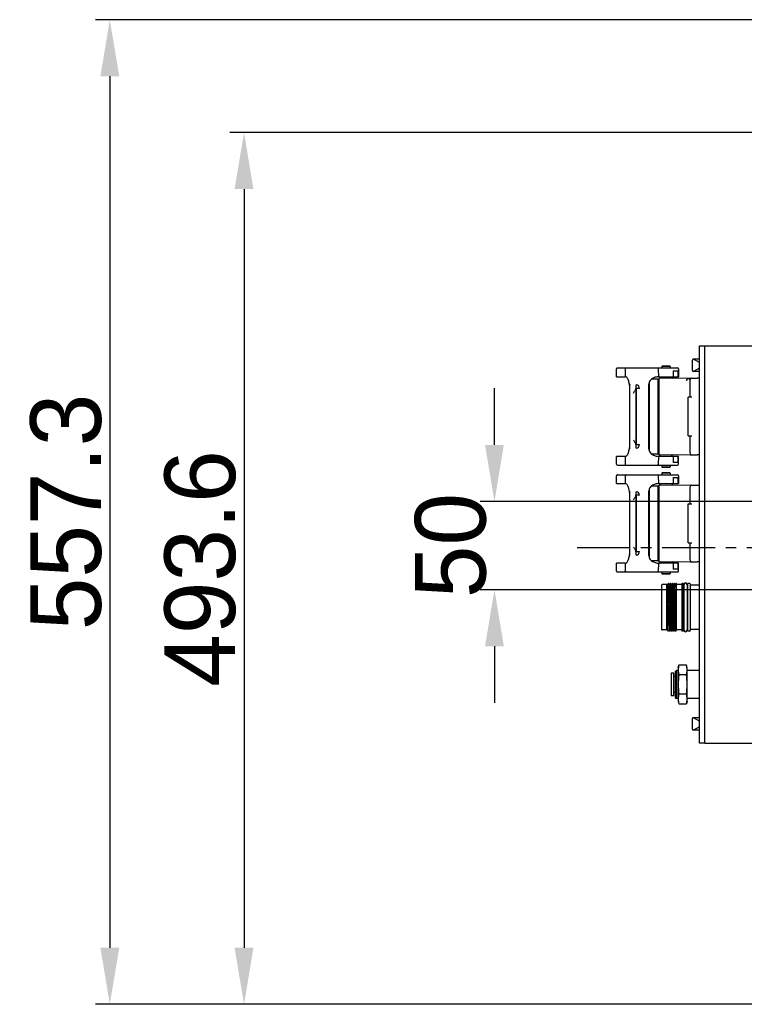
# Model space of a CAD drawing. Header units: millimetres. Extents: x 4086 to 10416, y 123 to 1549.
# Tile 50 of 256: x 6837 to 6940, y 363 to 503. Entities that reach past the tile are written whole.
import ezdxf

# ---------------------------------------------------------------- set-up
doc = ezdxf.new("R2010")
doc.units = ezdxf.units.MM
doc.linetypes.add('CENTER', pattern=[0.6, 0.375, -0.075, 0.075, -0.075])
for name, color, linetype in [('中心线', 7, 'Continuous'), ('外形图', 7, 'Continuous'), ('尺寸标注', 7, 'Continuous')]:
    doc.layers.add(name, color=color, linetype=linetype)
doc.styles.add('思源黑', font='SourceHanSansCN-Normal.ttf')
doc.dimstyles.new('尺寸标注_1_4比例中六', dxfattribs={"dimtxt": 10, "dimasz": 8, "dimexe": 2, "dimexo": 1.5, "dimgap": 1, "dimtad": 1, "dimdec": 1, "dimlfac": 4, "dimdsep": 46, "dimtxsty": '思源黑', "dimcen": 0.09, "dimadec": 0, "dimazin": 0, "dimtp": 0.01, "dimtm": 0.01, "dimtfac": 1, "dimtdec": 1, "dimtofl": 0, "dimtmove": 0, "dimatfit": 3, "dimfxl": 1, "dimtolj": 1, "dimarcsym": 0})

# ---------------------------------------------------------------- blocks, each defined once
blk = doc.blocks.new('*D649')
at = {"layer": 'Defpoints', "color": 0}
for p in [(7069.11, 434.35), (6904.54, 421.85), (7069.08, 421.85)]:
    blk.add_point(p, dxfattribs=at)
at = {"layer": '外形图', "color": 0, "lineweight": -2}
for p, q in [((6904.54, 442.35), (6904.54, 450.35)), ((7067.61, 434.35), (6902.54, 434.35)), ((7067.58, 421.85), (6902.54, 421.85)), ((6904.54, 413.85), (6904.54, 405.85))]:
    blk.add_line(p, q, dxfattribs=at)
at = {"layer": '外形图', "color": 0}
for points in [[(6903.2, 442.35), (6905.87, 442.35), (6904.54, 434.35)], [(6905.87, 413.85), (6903.2, 413.85), (6904.54, 421.85)]]:
    blk.add_solid(points, dxfattribs=at)
at = {"layer": '外形图', "color": 0, "insert": (6898.36, 428.1), "char_height": 10, "attachment_point": 5, "rotation": 90, "style": '思源黑'}
blk.add_mtext('\\A1;50', dxfattribs=at)
blk = doc.blocks.new('*D657')
at = {"layer": 'Defpoints', "color": 0}
for p in [(6975.28, 502.52), (6850.13, 363.17), (7026.67, 363.17)]:
    blk.add_point(p, dxfattribs=at)
at = {"layer": '尺寸标注', "color": 0, "lineweight": -2}
for p, q in [((6973.78, 502.52), (6848.13, 502.52)), ((6850.13, 494.52), (6850.13, 371.17)), ((7025.17, 363.17), (6848.13, 363.17))]:
    blk.add_line(p, q, dxfattribs=at)
at = {"layer": '尺寸标注', "color": 0}
for points in [[(6851.47, 494.52), (6848.8, 494.52), (6850.13, 502.52)], [(6848.8, 371.17), (6851.47, 371.17), (6850.13, 363.17)]]:
    blk.add_solid(points, dxfattribs=at)
at = {"layer": '尺寸标注', "color": 0, "insert": (6843.95, 432.85), "char_height": 10, "attachment_point": 5, "rotation": 90, "style": '思源黑'}
blk.add_mtext('\\A1;557.3', dxfattribs=at)
blk = doc.blocks.new('*D658')
at = {"layer": 'Defpoints', "color": 0}
for p in [(7031.89, 486.54), (6869.12, 363.16), (7031.89, 363.16)]:
    blk.add_point(p, dxfattribs=at)
at = {"layer": '尺寸标注', "color": 0, "lineweight": -2}
for p, q in [((7030.39, 486.54), (6867.12, 486.54)), ((6869.12, 478.54), (6869.12, 371.16)), ((7030.39, 363.16), (6867.12, 363.16))]:
    blk.add_line(p, q, dxfattribs=at)
at = {"layer": '尺寸标注', "color": 0}
for points in [[(6870.45, 478.54), (6867.78, 478.54), (6869.12, 486.54)], [(6867.78, 371.16), (6870.45, 371.16), (6869.12, 363.16)]]:
    blk.add_solid(points, dxfattribs=at)
at = {"layer": '尺寸标注', "color": 0, "insert": (6862.93, 424.85), "char_height": 10, "attachment_point": 5, "rotation": 90, "style": '思源黑'}
blk.add_mtext('\\A1;493.6', dxfattribs=at)

msp = doc.modelspace()

# ---------------------------------------------------------------- linework, layer by layer
at = {"layer": '中心线', "linetype": 'CENTER', "ltscale": 20}
msp.add_line((6916.246, 427.826), (7260.132, 427.826), dxfattribs=at)
at = {"layer": '外形图', "color": 7, "linetype": 'Continuous'}
for p, q in [((6933.533, 400.106), (6933.533, 456.356)), ((6933.533, 456.356), (6934.283, 456.356)), ((6934.283, 400.106), (6934.283, 456.356)), ((6934.283, 456.356), (6963.5, 456.356)), ((6932.533, 452.856), (6932.533, 454.356)), ((6933.533, 454.481), (6932.658, 454.481)), ((6933.533, 454.006), (6932.71, 454.481)), ((6921.808, 451.996), (6921.808, 453.106)), ((6921.933, 453.231), (6930.433, 453.231)), ((6923.036, 453.106), (6923.004, 451.996)), ((6927.794, 451.996), (6927.724, 453.106)), ((6928.258, 453.506), (6928.208, 453.456)), ((6928.208, 453.456), (6928.208, 453.231)), ((6929.408, 453.456), (6928.208, 453.456)), ((6929.358, 453.506), (6928.258, 453.506)), ((6929.358, 453.506), (6929.408, 453.456)), ((6929.408, 453.456), (6929.408, 453.231)), ((6930.558, 453.106), (6930.558, 451.996)), ((6933.533, 453.206), (6932.71, 452.731)), ((6921.808, 451.996), (6923.004, 451.996)), ((6926.782, 451.675), (6927.708, 451.675)), ((6927.708, 441.038), (6927.708, 451.675)), ((6932.208, 451.781), (6927.771, 451.731)), ((6927.771, 451.731), (6927.771, 440.981)), ((6927.794, 451.996), (6930.558, 451.996)), ((6928.086, 451.996), (6927.822, 451.732)), ((6929.531, 451.996), (6929.772, 451.754)), ((6929.822, 452.846), (6929.822, 451.996)), ((6929.822, 452.846), (6930.528, 452.846)), ((6930.528, 451.996), (6930.528, 452.846)), ((6932.207, 451.781), (6933.208, 451.781)), ((6932.208, 449.106), (6932.208, 451.531)), ((6933.533, 452.731), (6932.658, 452.731)), ((6933.533, 451.779), (6933.208, 451.779)), ((6923.685, 450.933), (6923.685, 450.912)), ((6923.685, 441.801), (6923.685, 450.912)), ((6924.56, 450.327), (6924.51, 450.324)), ((6924.606, 450.317), (6924.51, 450.324)), ((6924.51, 450.31), (6924.606, 450.317)), ((6924.606, 450.304), (6924.51, 450.31)), ((6924.51, 450.297), (6924.606, 450.304)), ((6924.606, 450.29), (6924.51, 450.297)), ((6924.51, 450.283), (6924.606, 450.29)), ((6924.606, 450.277), (6924.51, 450.283)), ((6924.51, 450.27), (6924.606, 450.277)), ((6924.606, 450.264), (6924.51, 450.27)), ((6924.51, 450.256), (6924.606, 450.264)), ((6924.606, 450.25), (6924.51, 450.256)), ((6924.51, 450.243), (6924.606, 450.25)), ((6924.606, 450.237), (6924.51, 450.243)), ((6924.51, 450.229), (6924.606, 450.237)), ((6924.606, 450.223), (6924.51, 450.229)), ((6924.51, 450.216), (6924.606, 450.223)), ((6924.606, 450.21), (6924.51, 450.216)), ((6924.51, 450.202), (6924.606, 450.21)), ((6924.606, 450.196), (6924.51, 450.202)), ((6924.51, 450.189), (6924.606, 450.196)), ((6924.51, 450.189), (6924.56, 450.186)), ((6924.56, 450.337), (6924.56, 450.836)), ((6924.56, 450.32), (6924.56, 450.335)), ((6925.06, 450.335), (6924.56, 450.335)), ((6924.56, 450.177), (6924.56, 450.186)), ((6924.56, 442.527), (6924.56, 450.173)), ((6924.606, 442.395), (6924.606, 450.317)), ((6926.31, 450.912), (6926.31, 441.801)), ((6926.435, 451.201), (6926.435, 441.512)), ((6927.708, 451.413), (6927.771, 451.413)), ((6931.958, 443.606), (6931.958, 449.106)), ((6932.458, 449.106), (6931.958, 449.106)), ((6926.398, 446.326), (6926.31, 446.341)), ((6926.398, 446.293), (6926.31, 446.308)), ((6926.398, 445.932), (6926.398, 446.326)), ((6926.398, 445.932), (6926.31, 445.917)), ((6926.398, 445.801), (6926.31, 445.816)), ((6926.398, 445.407), (6926.31, 445.392)), ((6926.31, 444.897), (6926.398, 444.882)), ((6926.398, 444.816), (6926.31, 444.801)), ((6926.398, 444.685), (6926.31, 444.701)), ((6926.398, 444.652), (6926.31, 444.668)), ((6926.313, 445.881), (6926.398, 445.866)), ((6926.398, 445.407), (6926.398, 445.866)), ((6926.398, 444.816), (6926.398, 444.882)), ((6926.398, 444.291), (6926.398, 444.685)), ((6926.398, 444.291), (6926.31, 444.276)), ((6926.398, 443.766), (6926.31, 443.782)), ((6926.398, 443.438), (6926.31, 443.423)), ((6926.398, 443.307), (6926.31, 443.322)), ((6926.398, 443.438), (6926.398, 443.766)), ((6926.398, 442.979), (6926.398, 443.307)), ((6931.958, 443.606), (6932.458, 443.606)), ((6932.208, 441.181), (6932.208, 443.606)), ((6924.56, 442.527), (6924.51, 442.524)), ((6924.606, 442.517), (6924.51, 442.524)), ((6924.51, 442.51), (6924.606, 442.517)), ((6924.606, 442.503), (6924.51, 442.51)), ((6924.51, 442.497), (6924.606, 442.503)), ((6924.606, 442.49), (6924.51, 442.497)), ((6924.51, 442.484), (6924.606, 442.49)), ((6924.606, 442.476), (6924.51, 442.484)), ((6924.51, 442.47), (6924.606, 442.476)), ((6924.606, 442.463), (6924.51, 442.47)), ((6924.51, 442.457), (6924.606, 442.463)), ((6924.606, 442.449), (6924.51, 442.457)), ((6924.51, 442.443), (6924.606, 442.449)), ((6924.606, 442.436), (6924.51, 442.443)), ((6924.51, 442.43), (6924.606, 442.436)), ((6924.606, 442.422), (6924.51, 442.43)), ((6924.51, 442.416), (6924.606, 442.422)), ((6924.606, 442.409), (6924.51, 442.416)), ((6924.51, 442.403), (6924.606, 442.409)), ((6924.606, 442.395), (6924.51, 442.403)), ((6924.51, 442.389), (6924.606, 442.395)), ((6924.51, 442.389), (6924.56, 442.386)), ((6924.56, 442.378), (6924.56, 442.393)), ((6924.56, 442.378), (6925.06, 442.378)), ((6924.56, 442.375), (6924.56, 442.375)), ((6926.31, 442.996), (6926.398, 443.012)), ((6926.31, 442.963), (6926.398, 442.979)), ((6926.31, 442.863), (6926.398, 442.848)), ((6926.398, 442.782), (6926.31, 442.767)), ((6926.31, 442.535), (6926.398, 442.519)), ((6926.398, 442.454), (6926.31, 442.438)), ((6926.398, 442.454), (6926.398, 442.848)), ((6921.808, 439.606), (6921.808, 440.717)), ((6923.004, 440.717), (6921.808, 440.717)), ((6923.004, 440.717), (6923.036, 439.606)), ((6927.708, 441.038), (6926.782, 441.038)), ((6927.771, 441.3), (6927.708, 441.3)), ((6927.724, 439.606), (6927.794, 440.717)), ((6927.771, 440.981), (6932.208, 440.931)), ((6930.558, 440.717), (6927.794, 440.717)), ((6928.086, 440.717), (6927.822, 440.981)), ((6929.531, 440.717), (6929.772, 440.959)), ((6929.822, 440.717), (6929.822, 439.867)), ((6930.528, 439.867), (6930.528, 440.717)), ((6930.558, 439.606), (6930.558, 440.717)), ((6932.208, 440.931), (6933.208, 440.931)), ((6933.533, 440.934), (6933.208, 440.934)), ((6921.933, 439.481), (6930.433, 439.481)), ((6923.051, 439.607), (6923.036, 439.606)), ((6928.208, 439.481), (6928.208, 439.256)), ((6928.258, 439.206), (6928.208, 439.256)), ((6928.208, 439.256), (6929.408, 439.256)), ((6928.258, 439.206), (6929.358, 439.206)), ((6929.358, 439.206), (6929.408, 439.256)), ((6929.408, 439.481), (6929.408, 439.256)), ((6930.528, 439.867), (6929.822, 439.867)), ((6921.808, 436.871), (6921.808, 437.981)), ((6921.933, 438.106), (6930.433, 438.106)), ((6923.036, 437.981), (6923.004, 436.871)), ((6927.794, 436.871), (6927.724, 437.981)), ((6928.258, 438.381), (6928.208, 438.331)), ((6928.208, 438.331), (6928.208, 438.106)), ((6929.408, 438.331), (6928.208, 438.331)), ((6929.358, 438.381), (6928.258, 438.381)), ((6929.358, 438.381), (6929.408, 438.331)), ((6929.408, 438.331), (6929.408, 438.106)), ((6929.822, 437.721), (6929.822, 436.871)), ((6929.822, 437.721), (6930.528, 437.721)), ((6930.528, 436.871), (6930.528, 437.721)), ((6930.558, 437.981), (6930.558, 436.871)), ((6921.808, 436.871), (6923.004, 436.871)), ((6926.782, 436.55), (6927.708, 436.55)), ((6927.708, 425.913), (6927.708, 436.55)), ((6927.708, 436.288), (6927.771, 436.288)), ((6932.208, 436.656), (6927.771, 436.606)), ((6927.771, 436.606), (6927.771, 425.856)), ((6927.794, 436.871), (6930.558, 436.871)), ((6928.076, 436.871), (6927.806, 436.607)), ((6929.54, 436.871), (6929.787, 436.629)), ((6932.208, 436.656), (6933.208, 436.656)), ((6932.208, 433.981), (6932.208, 436.406)), ((6933.208, 436.654), (6933.533, 436.654)), ((6923.685, 435.808), (6923.685, 435.787)), ((6923.685, 426.676), (6923.685, 435.787)), ((6924.56, 435.202), (6924.51, 435.199)), ((6924.606, 435.192), (6924.51, 435.199)), ((6924.51, 435.185), (6924.606, 435.192)), ((6924.606, 435.179), (6924.51, 435.185)), ((6924.51, 435.172), (6924.606, 435.179)), ((6924.606, 435.165), (6924.51, 435.172)), ((6924.51, 435.158), (6924.606, 435.165)), ((6924.606, 435.152), (6924.51, 435.158)), ((6924.51, 435.145), (6924.606, 435.152)), ((6924.606, 435.139), (6924.51, 435.145)), ((6924.51, 435.131), (6924.606, 435.139)), ((6924.606, 435.125), (6924.51, 435.131)), ((6924.51, 435.118), (6924.606, 435.125)), ((6924.606, 435.112), (6924.51, 435.118)), ((6924.51, 435.104), (6924.606, 435.112)), ((6924.606, 435.098), (6924.51, 435.104)), ((6924.51, 435.091), (6924.606, 435.098)), ((6924.606, 435.085), (6924.51, 435.091)), ((6924.51, 435.077), (6924.606, 435.085)), ((6924.606, 435.071), (6924.51, 435.077)), ((6924.51, 435.064), (6924.606, 435.071)), ((6924.51, 435.064), (6924.56, 435.061)), ((6924.56, 435.212), (6924.56, 435.711)), ((6924.56, 435.195), (6924.56, 435.21)), ((6925.06, 435.21), (6924.56, 435.21)), ((6924.56, 435.052), (6924.56, 435.061)), ((6924.56, 427.402), (6924.56, 435.048)), ((6924.606, 427.27), (6924.606, 435.192)), ((6926.31, 435.787), (6926.31, 426.676)), ((6926.435, 436.076), (6926.435, 426.387)), ((6931.958, 428.481), (6931.958, 433.981)), ((6931.958, 433.981), (6932.458, 433.981)), ((6931.958, 428.481), (6932.458, 428.481)), ((6932.208, 426.056), (6932.208, 428.481)), ((6924.56, 427.402), (6924.51, 427.399)), ((6924.606, 427.392), (6924.51, 427.399)), ((6924.51, 427.385), (6924.606, 427.392)), ((6924.606, 427.378), (6924.51, 427.385)), ((6924.51, 427.372), (6924.606, 427.378)), ((6924.606, 427.365), (6924.51, 427.372)), ((6924.51, 427.359), (6924.606, 427.365)), ((6924.606, 427.351), (6924.51, 427.359)), ((6924.51, 427.345), (6924.606, 427.351)), ((6924.606, 427.338), (6924.51, 427.345)), ((6924.51, 427.332), (6924.606, 427.338)), ((6924.606, 427.324), (6924.51, 427.332)), ((6924.51, 427.318), (6924.606, 427.324)), ((6924.606, 427.311), (6924.51, 427.318)), ((6924.51, 427.305), (6924.606, 427.311)), ((6924.606, 427.297), (6924.51, 427.305)), ((6924.51, 427.291), (6924.606, 427.297)), ((6924.606, 427.284), (6924.51, 427.291)), ((6924.51, 427.278), (6924.606, 427.284)), ((6924.606, 427.27), (6924.51, 427.278)), ((6924.51, 427.264), (6924.606, 427.27)), ((6924.51, 427.264), (6924.56, 427.261)), ((6924.56, 427.253), (6924.56, 427.268)), ((6924.56, 427.253), (6925.06, 427.253)), ((6924.56, 427.25), (6924.56, 427.25)), ((6921.808, 424.481), (6921.808, 425.592)), ((6923.004, 425.592), (6921.808, 425.592)), ((6923.004, 425.592), (6923.036, 424.481)), ((6927.708, 425.913), (6926.782, 425.913)), ((6927.771, 426.175), (6927.708, 426.175)), ((6927.724, 424.481), (6927.794, 425.592)), ((6927.771, 425.856), (6932.208, 425.806)), ((6930.558, 425.592), (6927.794, 425.592)), ((6928.076, 425.592), (6927.806, 425.856)), ((6929.54, 425.592), (6929.787, 425.834)), ((6929.822, 425.592), (6929.822, 424.742)), ((6930.528, 424.742), (6930.528, 425.592)), ((6930.558, 424.481), (6930.558, 425.592)), ((6932.208, 425.806), (6933.208, 425.806)), ((6933.533, 425.804), (6933.208, 425.804)), ((6921.933, 424.356), (6930.433, 424.356)), ((6923.051, 424.482), (6923.036, 424.481)), ((6928.208, 424.356), (6928.208, 424.131)), ((6928.258, 424.081), (6928.208, 424.131)), ((6928.208, 424.131), (6929.408, 424.131)), ((6928.258, 424.081), (6929.358, 424.081)), ((6929.358, 424.081), (6929.408, 424.131)), ((6929.408, 424.356), (6929.408, 424.131)), ((6930.528, 424.742), (6929.822, 424.742)), ((6928.183, 422.494), (6928.183, 416.219)), ((6928.933, 422.569), (6928.258, 422.569)), ((6928.933, 422.569), (6928.996, 422.632)), ((6928.933, 416.144), (6928.933, 422.569)), ((6928.997, 422.632), (6928.996, 422.632)), ((6929.02, 422.592), (6928.997, 422.632)), ((6929.163, 422.731), (6929.083, 422.592)), ((6929.164, 422.731), (6929.163, 422.731)), ((6929.214, 422.731), (6929.164, 422.731)), ((6929.214, 422.731), (6929.215, 422.731)), ((6929.295, 422.592), (6929.215, 422.731)), ((6929.438, 422.731), (6929.358, 422.592)), ((6929.439, 422.731), (6929.438, 422.731)), ((6929.489, 422.731), (6929.439, 422.731)), ((6929.489, 422.731), (6929.49, 422.731)), ((6929.57, 422.592), (6929.49, 422.731)), ((6929.713, 422.731), (6929.633, 422.592)), ((6929.714, 422.731), (6929.713, 422.731)), ((6929.764, 422.731), (6929.714, 422.731)), ((6929.764, 422.731), (6929.765, 422.731)), ((6929.845, 422.592), (6929.765, 422.731)), ((6929.988, 422.731), (6929.908, 422.592)), ((6929.989, 422.731), (6929.988, 422.731)), ((6930.039, 422.731), (6929.989, 422.731)), ((6930.039, 422.731), (6930.04, 422.731)), ((6930.12, 422.592), (6930.04, 422.731)), ((6930.263, 422.731), (6930.183, 422.592)), ((6930.264, 422.731), (6930.263, 422.731)), ((6930.283, 422.731), (6930.264, 422.731)), ((6930.283, 416.138), (6930.283, 422.731)), ((6931.033, 422.569), (6930.283, 422.569)), ((6931.033, 422.638), (6931.033, 416.075)), ((6931.233, 422.713), (6931.108, 422.713)), ((6931.283, 416.05), (6931.283, 422.663)), ((6931.333, 422.581), (6931.333, 416.131)), ((6931.783, 422.581), (6931.783, 416.131)), ((6931.833, 422.663), (6931.833, 416.05)), ((6932.133, 422.713), (6931.883, 422.713)), ((6932.258, 416.125), (6932.258, 422.588)), ((6933.533, 422.481), (6932.258, 422.481)), ((6929.04, 419.356), (6929.038, 419.607)), ((6929.233, 419.356), (6929.23, 419.607)), ((6929.28, 419.607), (6929.283, 419.356)), ((6929.508, 419.356), (6929.505, 419.607)), ((6929.555, 419.607), (6929.558, 419.356)), ((6929.783, 419.356), (6929.78, 419.607)), ((6929.83, 419.607), (6929.833, 419.356)), ((6929.042, 419.106), (6929.04, 419.356)), ((6929.236, 419.106), (6929.233, 419.356)), ((6929.283, 419.356), (6929.286, 419.106)), ((6929.511, 419.106), (6929.508, 419.356)), ((6929.558, 419.356), (6929.561, 419.106)), ((6929.786, 419.106), (6929.783, 419.356)), ((6929.833, 419.356), (6929.836, 419.106)), ((6928.933, 416.144), (6928.258, 416.144)), ((6928.933, 416.144), (6929.084, 415.993)), ((6929.084, 415.994), (6929.158, 416.121)), ((6929.084, 415.994), (6929.084, 415.993)), ((6929.221, 416.121), (6929.301, 415.982)), ((6929.302, 415.981), (6929.301, 415.982)), ((6929.352, 415.981), (6929.302, 415.981)), ((6929.352, 415.981), (6929.353, 415.982)), ((6929.353, 415.982), (6929.433, 416.121)), ((6929.496, 416.121), (6929.576, 415.982)), ((6929.577, 415.981), (6929.576, 415.982)), ((6929.627, 415.981), (6929.577, 415.981)), ((6929.627, 415.981), (6929.628, 415.982)), ((6929.628, 415.982), (6929.708, 416.121)), ((6929.771, 416.121), (6929.851, 415.982)), ((6929.852, 415.981), (6929.851, 415.982)), ((6929.902, 415.981), (6929.852, 415.981)), ((6929.902, 415.981), (6929.903, 415.982)), ((6929.903, 415.982), (6929.983, 416.121)), ((6930.046, 416.121), (6930.126, 415.982)), ((6930.127, 415.981), (6930.126, 415.982)), ((6930.177, 415.981), (6930.127, 415.981)), ((6930.177, 415.981), (6930.178, 415.982)), ((6930.178, 415.982), (6930.258, 416.121)), ((6931.033, 416.144), (6930.283, 416.144)), ((6931.233, 416), (6931.108, 416)), ((6932.133, 416), (6931.883, 416)), ((6933.533, 416.231), (6932.258, 416.231)), ((6930.533, 410.806), (6930.632, 411.174)), ((6931.685, 411.174), (6930.632, 411.174)), ((6931.783, 410.806), (6931.685, 411.174)), ((6929.521, 410.056), (6929.521, 406.806)), ((6929.896, 410.056), (6929.521, 410.056)), ((6929.896, 406.806), (6929.896, 410.056)), ((6930.121, 410.278), (6930.274, 410.431)), ((6930.121, 410.278), (6930.121, 406.585)), ((6930.274, 410.431), (6930.274, 406.431)), ((6930.533, 410.431), (6930.274, 410.431)), ((6930.533, 410.806), (6930.533, 406.056)), ((6931.685, 409.803), (6930.632, 409.803)), ((6931.783, 406.056), (6931.783, 410.806)), ((6933.533, 410.431), (6931.783, 410.431)), ((6930.121, 409.55), (6929.896, 409.55)), ((6930.121, 407.313), (6929.896, 407.313)), ((6931.685, 407.06), (6930.632, 407.06)), ((6929.896, 406.806), (6929.521, 406.806)), ((6930.121, 406.585), (6930.274, 406.431)), ((6930.533, 406.431), (6930.274, 406.431)), ((6930.533, 406.056), (6930.632, 405.689)), ((6930.632, 405.689), (6931.685, 405.689)), ((6931.783, 406.056), (6931.685, 405.689)), ((6933.533, 406.431), (6931.783, 406.431)), ((6932.533, 402.106), (6932.533, 403.606)), ((6933.533, 403.731), (6932.658, 403.731)), ((6933.533, 403.256), (6932.71, 403.731)), ((6933.533, 401.981), (6932.658, 401.981)), ((6933.533, 402.456), (6932.71, 401.981)), ((6934.283, 400.106), (6933.533, 400.106)), ((6934.283, 400.106), (6963.491, 400.106))]:
    msp.add_line(p, q, dxfattribs=at)
for points in [[(6929.083, 422.592), (6929.081, 422.589), (6929.07, 422.579), (6929.048, 422.574), (6929.029, 422.582), (6929.021, 422.591), (6929.02, 422.592)], [(6929.358, 422.592), (6929.357, 422.59), (6929.349, 422.582), (6929.33, 422.574), (6929.308, 422.579), (6929.298, 422.589), (6929.295, 422.592)], [(6929.633, 422.592), (6929.632, 422.589), (6929.621, 422.58), (6929.6, 422.574), (6929.58, 422.581), (6929.572, 422.59), (6929.57, 422.592)], [(6929.908, 422.592), (6929.907, 422.59), (6929.9, 422.582), (6929.881, 422.574), (6929.859, 422.579), (6929.848, 422.589), (6929.845, 422.592)], [(6930.183, 422.592), (6930.182, 422.589), (6930.172, 422.58), (6930.15, 422.574), (6930.13, 422.581), (6930.121, 422.59), (6930.12, 422.592)], [(6929.158, 416.121), (6929.16, 416.125), (6929.172, 416.134), (6929.193, 416.139), (6929.212, 416.131), (6929.22, 416.123), (6929.221, 416.121)], [(6929.433, 416.121), (6929.44, 416.129), (6929.458, 416.138), (6929.48, 416.135), (6929.493, 416.125), (6929.496, 416.121)], [(6929.708, 416.121), (6929.709, 416.123), (6929.719, 416.133), (6929.74, 416.139), (6929.76, 416.132), (6929.769, 416.123), (6929.771, 416.121)], [(6929.983, 416.121), (6929.984, 416.122), (6929.993, 416.132), (6930.013, 416.139), (6930.034, 416.133), (6930.044, 416.124), (6930.046, 416.121)], [(6930.258, 416.121), (6930.259, 416.123), (6930.268, 416.132), (6930.283, 416.138)]]:
    msp.add_lwpolyline(points, dxfattribs=at)
for centre, radius, start, end in [((6932.658, 454.356), 0.125, 90, 180), ((6921.933, 453.106), 0.125, 89.99969, 180), ((6927.734, 451.148), 1.958, 90.29569, 91.82274), ((6930.433, 453.106), 0.125, 0, 90), ((6932.458, 451.531), 0.25, 90, 180.00123), ((6932.658, 452.856), 0.125, 180, 270), ((6924.56, 450.336), 0.501, 359.9316, 89.92844), ((6932.458, 441.181), 0.25, 180, 270), ((6921.933, 439.606), 0.125, 180, 270), ((6927.433, 425.379), 14.23, 88.82825, 89.03837), ((6930.433, 439.606), 0.125, 270, 0), ((6921.933, 437.981), 0.125, 89.99969, 180), ((6927.732, 436.094), 1.888, 90.25182, 91.83595), ((6930.433, 437.981), 0.125, 0, 90), ((6932.458, 436.406), 0.25, 90, 180), ((6924.56, 435.211), 0.501, 359.9316, 89.92844), ((6932.458, 426.056), 0.25, 179.99871, 270), ((6921.933, 424.481), 0.125, 180, 270), ((6927.389, 407.609), 16.876, 88.86205, 89.03922), ((6930.433, 424.481), 0.125, 270, 0), ((6928.258, 422.494), 0.075, 90, 179.99605), ((6931.108, 422.638), 0.075, 90, 180), ((6931.233, 422.663), 0.05, 0, 90), ((6931.358, 422.481), 0.075, 180, 250.40146), ((6931.558, 422.581), 0.225, 0, 180), ((6931.758, 422.481), 0.075, 289.59854, 0), ((6931.883, 422.663), 0.05, 90, 180), ((6932.133, 422.588), 0.125, 0, 90), ((6842.104, 420.165), 87.984, 1.0275, 1.31716), ((7483.213, 423.212), 554.186, 180.42459, 180.64293), ((6928.258, 416.219), 0.075, 180.00395, 270), ((6931.108, 416.075), 0.075, 180, 270), ((6931.233, 416.05), 0.05, 270, 0), ((6931.358, 416.231), 0.075, 109.59855, 180), ((6931.558, 416.131), 0.225, 180, 0), ((6931.758, 416.231), 0.075, 0, 70.40146), ((6931.883, 416.05), 0.05, 180, 270), ((6932.133, 416.125), 0.125, 270, 0), ((6932.658, 403.606), 0.125, 90, 180), ((6932.658, 402.106), 0.125, 180, 270)]:
    msp.add_arc(centre, radius, start, end, dxfattribs=at)
for points, knots in [([(6923.156, 453.231), (6923.125, 453.231), (6923.061, 453.203), (6923.036, 453.138), (6923.036, 453.106)], [0, 0, 0, 0, 3793.2417754, 7703.864532, 7703.864532, 7703.864532, 7703.864532]), ([(6927.618, 453.231), (6927.646, 453.231), (6927.706, 453.2), (6927.724, 453.138), (6927.724, 453.106)], [0, 0, 0, 0, 3644.0265659, 7736.3474546, 7736.3474546, 7736.3474546, 7736.3474546]), ([(6923.685, 450.496), (6923.66, 450.694), (6923.609, 451.06), (6923.496, 451.486), (6923.363, 451.752), (6923.233, 451.919), (6923.091, 451.996), (6923.004, 451.996)], [0, 0, 0, 0, 5583.1172268, 10331.79992, 12235.8180636, 13825.062732, 16262.1611783, 16262.1611783, 16262.1611783, 16262.1611783]), ([(6927.794, 451.996), (6927.713, 451.996), (6927.543, 451.976), (6927.284, 451.91), (6927.018, 451.814), (6926.758, 451.679), (6926.544, 451.464), (6926.412, 451.175), (6926.349, 450.845), (6926.324, 450.614), (6926.31, 450.496)], [0, 0, 0, 0, 2624.0462979, 5538.7138853, 8638.2976279, 11791.0505095, 14933.5403075, 18271.4900231, 21927.2109079, 25792.7013229, 25792.7013229, 25792.7013229, 25792.7013229]), ([(6931.721, 451.386), (6931.722, 451.444), (6931.751, 451.56), (6931.872, 451.683), (6931.992, 451.743), (6932.098, 451.775), (6932.155, 451.778), (6932.187, 451.78)], [0, 0, 0, 0, 4306.6547508, 8310.2508915, 12207.4985264, 14056.9785164, 16366.9390485, 16366.9390485, 16366.9390485, 16366.9390485]), ([(6932.162, 451.615), (6932.15, 451.639), (6932.137, 451.682), (6932.144, 451.751), (6932.184, 451.781), (6932.207, 451.781)], [0, 0, 0, 0, 4229.7993966, 6728.4151796, 10330.2242196, 10330.2242196, 10330.2242196, 10330.2242196]), ([(6932.187, 451.78), (6932.189, 451.78), (6932.196, 451.781), (6932.202, 451.781), (6932.207, 451.781)], [0, 0, 0, 0, 2539.9673995, 7803.1363306, 7803.1363306, 7803.1363306, 7803.1363306]), ([(6924.56, 450.173), (6924.544, 450.169), (6924.469, 450.137), (6924.421, 450.065), (6924.394, 450.008)], [0, 0, 0, 0, 1646.9860285, 7787.5222513, 7787.5222513, 7787.5222513, 7787.5222513]), ([(6924.222, 449.681), (6924.247, 449.739), (6924.304, 449.848), (6924.369, 449.953), (6924.394, 450.008)], [0, 0, 0, 0, 3995.4501746, 7793.8381641, 7793.8381641, 7793.8381641, 7793.8381641]), ([(6923.004, 440.717), (6923.091, 440.717), (6923.233, 440.794), (6923.363, 440.961), (6923.496, 441.226), (6923.609, 441.653), (6923.66, 442.019), (6923.685, 442.217)], [0, 0, 0, 0, 2515.2820277, 4155.5159357, 6120.6036103, 11021.594538, 16783.7862718, 16783.7862718, 16783.7862718, 16783.7862718]), ([(6924.222, 443.032), (6924.247, 442.974), (6924.304, 442.864), (6924.369, 442.76), (6924.394, 442.705)], [0, 0, 0, 0, 4080.4877224, 7963.0959661, 7963.0959661, 7963.0959661, 7963.0959661]), ([(6924.394, 442.705), (6924.404, 442.684), (6924.442, 442.615), (6924.506, 442.552), (6924.56, 442.54)], [0, 0, 0, 0, 2381.6425546, 7969.4871491, 7969.4871491, 7969.4871491, 7969.4871491]), ([(6924.561, 441.876), (6924.561, 441.937), (6924.56, 442.103), (6924.56, 442.269), (6924.56, 442.375)], [0, 0, 0, 0, 2902.381901, 7983.3958727, 7983.3958727, 7983.3958727, 7983.3958727]), ([(6924.561, 441.876), (6924.688, 441.875), (6924.954, 441.985), (6925.06, 442.25), (6925.06, 442.378)], [0, 0, 0, 0, 3990.7315981, 7987.778249, 7987.778249, 7987.778249, 7987.778249]), ([(6926.31, 442.217), (6926.324, 442.099), (6926.349, 441.868), (6926.412, 441.538), (6926.544, 441.249), (6926.758, 441.034), (6927.018, 440.899), (6927.284, 440.802), (6927.543, 440.737), (6927.713, 440.717), (6927.794, 440.717)], [0, 0, 0, 0, 3990.8762297, 7765.1394662, 11211.3031319, 14455.7438602, 17710.7482945, 20910.8274213, 23920.0178851, 26629.1623395, 26629.1623395, 26629.1623395, 26629.1623395]), ([(6923.036, 439.606), (6923.036, 439.575), (6923.061, 439.509), (6923.125, 439.481), (6923.156, 439.481)], [0, 0, 0, 0, 4078.6925423, 8035.0025388, 8035.0025388, 8035.0025388, 8035.0025388]), ([(6927.724, 439.606), (6927.724, 439.575), (6927.706, 439.513), (6927.646, 439.481), (6927.618, 439.481)], [0, 0, 0, 0, 4267.7006186, 8067.8540805, 8067.8540805, 8067.8540805, 8067.8540805]), ([(6923.156, 438.106), (6923.125, 438.106), (6923.061, 438.078), (6923.036, 438.013), (6923.036, 437.981)], [0, 0, 0, 0, 3973.6292116, 8070.1694951, 8070.1694951, 8070.1694951, 8070.1694951]), ([(6927.618, 438.106), (6927.646, 438.106), (6927.706, 438.075), (6927.724, 438.013), (6927.724, 437.981)], [0, 0, 0, 0, 3817.1527258, 8103.905145, 8103.905145, 8103.905145, 8103.905145]), ([(6923.685, 435.371), (6923.66, 435.569), (6923.609, 435.935), (6923.496, 436.361), (6923.363, 436.627), (6923.233, 436.794), (6923.091, 436.871), (6923.004, 436.871)], [0, 0, 0, 0, 5845.9850591, 10818.2481042, 12811.9126812, 14475.9842362, 17027.8291987, 17027.8291987, 17027.8291987, 17027.8291987]), ([(6927.794, 436.871), (6927.713, 436.871), (6927.543, 436.851), (6927.284, 436.785), (6927.018, 436.689), (6926.758, 436.554), (6926.544, 436.339), (6926.412, 436.05), (6926.349, 435.72), (6926.324, 435.489), (6926.31, 435.371)], [0, 0, 0, 0, 2748.1556834, 5800.7030275, 9046.8839064, 12348.723549, 15639.8650549, 19135.6702092, 22964.290674, 27012.6109653, 27012.6109653, 27012.6109653, 27012.6109653]), ([(6924.222, 434.556), (6924.247, 434.614), (6924.304, 434.723), (6924.369, 434.828), (6924.394, 434.883)], [0, 0, 0, 0, 4183.5230377, 8160.7082504, 8160.7082504, 8160.7082504, 8160.7082504]), ([(6924.56, 435.048), (6924.544, 435.044), (6924.469, 435.012), (6924.421, 434.94), (6924.394, 434.883)], [0, 0, 0, 0, 1724.5842102, 8154.4334884, 8154.4334884, 8154.4334884, 8154.4334884]), ([(6924.222, 427.907), (6924.247, 427.849), (6924.304, 427.739), (6924.369, 427.635), (6924.394, 427.58)], [0, 0, 0, 0, 4268.7105617, 8330.4132709, 8330.4132709, 8330.4132709, 8330.4132709]), ([(6923.004, 425.592), (6923.091, 425.592), (6923.233, 425.669), (6923.363, 425.836), (6923.496, 426.101), (6923.609, 426.528), (6923.66, 426.894), (6923.685, 427.092)], [0, 0, 0, 0, 2630.2797474, 4345.5045633, 6400.4354509, 11525.4980596, 17551.1352496, 17551.1352496, 17551.1352496, 17551.1352496]), ([(6924.394, 427.58), (6924.404, 427.559), (6924.442, 427.49), (6924.506, 427.427), (6924.56, 427.415)], [0, 0, 0, 0, 2491.4338584, 8336.8715367, 8336.8715367, 8336.8715367, 8336.8715367]), ([(6924.561, 426.751), (6924.561, 426.812), (6924.56, 426.978), (6924.56, 427.144), (6924.56, 427.25)], [0, 0, 0, 0, 3036.2426534, 8350.840005, 8350.840005, 8350.840005, 8350.840005]), ([(6924.561, 426.751), (6924.688, 426.751), (6924.954, 426.859), (6925.06, 427.125), (6925.06, 427.253)], [0, 0, 0, 0, 4174.128464, 8355.2767876, 8355.2767876, 8355.2767876, 8355.2767876]), ([(6926.31, 427.092), (6926.324, 426.974), (6926.349, 426.743), (6926.412, 426.413), (6926.544, 426.124), (6926.758, 425.909), (6927.018, 425.774), (6927.284, 425.677), (6927.543, 425.612), (6927.713, 425.592), (6927.794, 425.592)], [0, 0, 0, 0, 4173.9661328, 8121.381723, 11725.6455434, 15118.9322769, 18523.2670012, 21870.1566322, 25017.4001176, 27850.8322728, 27850.8322728, 27850.8322728, 27850.8322728]), ([(6932.206, 425.807), (6932.206, 425.806), (6932.207, 425.806), (6932.207, 425.806), (6932.207, 425.806)], [0, 0, 0, 0, 8348.388757, 8437.0111226, 8437.0111226, 8437.0111226, 8437.0111226]), ([(6923.156, 424.356), (6923.125, 424.356), (6923.061, 424.384), (6923.036, 424.45), (6923.036, 424.481)], [0, 0, 0, 0, 4136.876948, 8401.8169047, 8401.8169047, 8401.8169047, 8401.8169047]), ([(6927.724, 424.481), (6927.724, 424.45), (6927.706, 424.388), (6927.646, 424.356), (6927.618, 424.356)], [0, 0, 0, 0, 4462.5776481, 8436.2345129, 8436.2345129, 8436.2345129, 8436.2345129]), ([(6929.038, 419.607), (6929.036, 419.806), (6929.033, 420.194), (6929.028, 420.754), (6929.023, 421.267), (6929.019, 421.656), (6929.015, 421.931), (6929.013, 422.106), (6929.01, 422.257), (6929.008, 422.383), (6929.005, 422.483), (6929.004, 422.558), (6928.999, 422.603), (6929, 422.626), (6928.997, 422.632)], [0, 0, 0, 0, 8171.6161824, 15941.5811933, 23049.1993442, 29259.3774993, 31960.2993709, 34358.294988, 36433.2513197, 38169.0703988, 39551.9611959, 40569.4697699, 41210.6973262, 41470.1324595, 41470.1324595, 41470.1324595, 41470.1324595]), ([(6929.199, 421.743), (6929.197, 421.817), (6929.195, 421.957), (6929.191, 422.154), (6929.186, 422.323), (6929.182, 422.465), (6929.178, 422.564), (6929.175, 422.628), (6929.173, 422.664), (6929.171, 422.692), (6929.169, 422.713), (6929.167, 422.723), (6929.166, 422.731), (6929.164, 422.731)], [0, 0, 0, 0, 8438.6494306, 15921.3847713, 22376.0582392, 27748.8210003, 31986.9454569, 33664.208495, 35040.754762, 36115.3940059, 36887.3774683, 37357.009032, 37533.0565953, 37533.0565953, 37533.0565953, 37533.0565953]), ([(6929.215, 422.731), (6929.219, 422.724), (6929.219, 422.697), (6929.225, 422.646), (6929.228, 422.562), (6929.233, 422.451), (6929.236, 422.311), (6929.242, 422.072), (6929.246, 421.88), (6929.249, 421.743)], [0, 0, 0, 0, 564.4401092, 1872.4597334, 3920.6825767, 6690.6623771, 10153.6658237, 14280.4990048, 24375.3000025, 24375.3000025, 24375.3000025, 24375.3000025]), ([(6929.474, 421.743), (6929.472, 421.817), (6929.47, 421.957), (6929.466, 422.154), (6929.461, 422.323), (6929.457, 422.465), (6929.453, 422.564), (6929.45, 422.628), (6929.448, 422.664), (6929.446, 422.692), (6929.444, 422.713), (6929.442, 422.723), (6929.441, 422.731), (6929.439, 422.731)], [0, 0, 0, 0, 8437.9446951, 15924.8867686, 22382.7090834, 27754.941271, 31992.6780984, 33670.9201053, 35048.6205765, 36124.1805925, 36896.7567653, 37366.5602367, 37542.3096111, 37542.3096111, 37542.3096111, 37542.3096111]), ([(6929.49, 422.731), (6929.494, 422.724), (6929.494, 422.697), (6929.5, 422.646), (6929.503, 422.562), (6929.508, 422.451), (6929.511, 422.31), (6929.517, 422.072), (6929.521, 421.879), (6929.524, 421.743)], [0, 0, 0, 0, 564.8649966, 1878.0356335, 3929.2347232, 6697.5404235, 10161.3343457, 14291.1214532, 24381.2801641, 24381.2801641, 24381.2801641, 24381.2801641]), ([(6929.749, 421.743), (6929.747, 421.817), (6929.745, 421.957), (6929.741, 422.154), (6929.736, 422.323), (6929.732, 422.465), (6929.728, 422.564), (6929.725, 422.628), (6929.723, 422.664), (6929.721, 422.692), (6929.719, 422.713), (6929.717, 422.723), (6929.716, 422.731), (6929.714, 422.731)], [0, 0, 0, 0, 8438.1918585, 15925.5289139, 22390.3912867, 27763.8273889, 31998.693271, 33677.8664204, 35058.9262463, 36137.5505119, 36910.3283991, 37378.1265721, 37551.5881237, 37551.5881237, 37551.5881237, 37551.5881237]), ([(6929.765, 422.731), (6929.769, 422.724), (6929.769, 422.697), (6929.775, 422.646), (6929.778, 422.562), (6929.783, 422.451), (6929.786, 422.31), (6929.792, 422.072), (6929.796, 421.879), (6929.799, 421.743)], [0, 0, 0, 0, 567.6126218, 1880.5485254, 3928.7138521, 6698.4337552, 10165.1244461, 14293.418006, 24387.2564943, 24387.2564943, 24387.2564943, 24387.2564943]), ([(6930.024, 421.743), (6930.022, 421.817), (6930.02, 421.957), (6930.016, 422.154), (6930.011, 422.323), (6930.007, 422.465), (6930.003, 422.564), (6930, 422.628), (6929.998, 422.664), (6929.996, 422.692), (6929.994, 422.713), (6929.992, 422.723), (6929.991, 422.732), (6929.989, 422.731)], [0, 0, 0, 0, 8443.4280957, 15929.4937177, 22391.9054712, 27770.3848295, 32006.3596944, 33683.2458741, 35062.1982742, 36140.5207775, 36915.8100992, 37386.7253268, 37560.8919111, 37560.8919111, 37560.8919111, 37560.8919111]), ([(6930.04, 422.731), (6930.043, 422.727), (6930.044, 422.712), (6930.047, 422.683), (6930.049, 422.637), (6930.052, 422.577), (6930.055, 422.5), (6930.06, 422.369), (6930.063, 422.263), (6930.064, 422.188)], [0, 0, 0, 0, 608.8718084, 1930.1239439, 3964.2458904, 6701.9978503, 10131.5979418, 14235.8040458, 24386.6522402, 24386.6522402, 24386.6522402, 24386.6522402]), ([(6930.278, 422.575), (6930.277, 422.598), (6930.275, 422.637), (6930.272, 422.682), (6930.27, 422.707), (6930.268, 422.72), (6930.267, 422.727), (6930.265, 422.731), (6930.264, 422.731)], [0, 0, 0, 0, 9374.7569401, 16115.3253844, 18487.8224577, 20192.0481631, 21232.1152993, 21641.4337949, 21641.4337949, 21641.4337949, 21641.4337949]), ([(6930.283, 422.427), (6930.283, 422.441), (6930.281, 422.49), (6930.279, 422.539), (6930.278, 422.575)], [0, 0, 0, 0, 2376.4811653, 8503.1652682, 8503.1652682, 8503.1652682, 8503.1652682]), ([(6929.23, 419.607), (6929.227, 419.804), (6929.218, 420.516), (6929.208, 421.228), (6929.199, 421.743)], [0, 0, 0, 0, 2365.7817002, 8546.7129167, 8546.7129167, 8546.7129167, 8546.7129167]), ([(6929.249, 421.743), (6929.251, 421.59), (6929.263, 420.878), (6929.273, 420.166), (6929.28, 419.607)], [0, 0, 0, 0, 1836.1128425, 8533.2022766, 8533.2022766, 8533.2022766, 8533.2022766]), ([(6929.505, 419.607), (6929.502, 419.804), (6929.493, 420.516), (6929.483, 421.228), (6929.474, 421.743)], [0, 0, 0, 0, 2366.4346961, 8548.8518541, 8548.8518541, 8548.8518541, 8548.8518541]), ([(6929.524, 421.743), (6929.527, 421.59), (6929.538, 420.878), (6929.548, 420.166), (6929.555, 419.607)], [0, 0, 0, 0, 1836.9715747, 8535.3362207, 8535.3362207, 8535.3362207, 8535.3362207]), ([(6929.78, 419.607), (6929.777, 419.804), (6929.768, 420.516), (6929.758, 421.228), (6929.749, 421.743)], [0, 0, 0, 0, 2366.8143478, 8550.9966754, 8550.9966754, 8550.9966754, 8550.9966754]), ([(6929.799, 421.743), (6929.801, 421.59), (6929.813, 420.878), (6929.823, 420.166), (6929.83, 419.607)], [0, 0, 0, 0, 1837.1214718, 8537.4742287, 8537.4742287, 8537.4742287, 8537.4742287]), ([(6930.058, 419.356), (6930.055, 419.576), (6930.045, 420.372), (6930.034, 421.167), (6930.024, 421.743)], [0, 0, 0, 0, 2361.0000698, 8557.1626136, 8557.1626136, 8557.1626136, 8557.1626136]), ([(6930.074, 421.743), (6930.077, 421.573), (6930.089, 420.777), (6930.1, 419.981), (6930.108, 419.356)], [0, 0, 0, 0, 1830.6416875, 8541.9445056, 8541.9445056, 8541.9445056, 8541.9445056]), ([(6929.283, 416.286), (6929.271, 416.667), (6929.257, 417.607), (6929.244, 418.546), (6929.236, 419.106)], [0, 0, 0, 0, 3488.4165432, 8618.3465432, 8618.3465432, 8618.3465432, 8618.3465432]), ([(6929.286, 419.106), (6929.289, 418.898), (6929.294, 418.494), (6929.302, 417.91), (6929.31, 417.376), (6929.317, 416.972), (6929.323, 416.687), (6929.327, 416.507), (6929.331, 416.352), (6929.335, 416.224), (6929.338, 416.134), (6929.341, 416.076), (6929.343, 416.043), (6929.345, 416.017), (6929.347, 415.998), (6929.349, 415.989), (6929.35, 415.981), (6929.352, 415.981)], [0, 0, 0, 0, 10245.6209419, 19988.6304195, 28891.745994, 36641.16116, 39999.0673402, 42970.1214582, 45528.9598599, 47655.5262474, 49329.9823793, 49991.9930705, 50535.7069206, 50960.5083185, 51265.90831, 51451.8738901, 51522.024852, 51522.024852, 51522.024852, 51522.024852]), ([(6929.576, 415.982), (6929.572, 415.988), (6929.572, 416.014), (6929.566, 416.062), (6929.564, 416.14), (6929.559, 416.245), (6929.555, 416.376), (6929.55, 416.6), (6929.543, 416.936), (6929.535, 417.398), (6929.527, 417.926), (6929.519, 418.503), (6929.514, 418.901), (6929.511, 419.106)], [0, 0, 0, 0, 264.5207736, 872.7757346, 1822.5783876, 3107.9809198, 4716.1963066, 6633.1502245, 11331.2406343, 17040.7455336, 23571.2758737, 30699.2381863, 38185.1887629, 38185.1887629, 38185.1887629, 38185.1887629]), ([(6929.561, 419.106), (6929.564, 418.898), (6929.569, 418.494), (6929.577, 417.91), (6929.585, 417.376), (6929.592, 416.972), (6929.598, 416.687), (6929.602, 416.507), (6929.606, 416.352), (6929.61, 416.224), (6929.613, 416.134), (6929.616, 416.076), (6929.618, 416.043), (6929.62, 416.017), (6929.622, 415.998), (6929.624, 415.989), (6929.625, 415.981), (6929.627, 415.981)], [0, 0, 0, 0, 10247.6651678, 19994.1160948, 28898.078303, 36651.4617595, 40008.6594563, 42980.0945079, 45541.3969606, 47668.2976885, 49341.0961197, 50003.5922392, 50548.4274998, 50974.364514, 51280.2942621, 51465.6429832, 51534.6192883, 51534.6192883, 51534.6192883, 51534.6192883]), ([(6929.851, 415.982), (6929.847, 415.989), (6929.847, 416.014), (6929.841, 416.062), (6929.839, 416.14), (6929.834, 416.245), (6929.83, 416.376), (6929.825, 416.601), (6929.818, 416.937), (6929.81, 417.399), (6929.802, 417.927), (6929.794, 418.503), (6929.789, 418.902), (6929.786, 419.106)], [0, 0, 0, 0, 265.5238232, 876.9143517, 1828.7851417, 3113.9025961, 4723.5979231, 6642.7812657, 11340.6310622, 17052.1547662, 23581.6404693, 30709.767742, 38194.5502786, 38194.5502786, 38194.5502786, 38194.5502786]), ([(6929.836, 419.106), (6929.839, 418.899), (6929.844, 418.494), (6929.852, 417.91), (6929.86, 417.376), (6929.867, 416.972), (6929.873, 416.687), (6929.877, 416.507), (6929.881, 416.352), (6929.885, 416.224), (6929.888, 416.134), (6929.891, 416.076), (6929.893, 416.042), (6929.895, 416.017), (6929.897, 415.998), (6929.899, 415.989), (6929.9, 415.981), (6929.902, 415.981)], [0, 0, 0, 0, 10250.2044615, 19999.191846, 28905.8280451, 36660.0821349, 40018.4399723, 42992.2990918, 45553.3964795, 47679.335172, 49354.2798866, 50017.8246856, 50562.8857612, 50987.898572, 51292.6357639, 51477.6619388, 51547.244683, 51547.244683, 51547.244683, 51547.244683]), ([(6930.126, 415.982), (6930.122, 415.989), (6930.122, 416.016), (6930.116, 416.07), (6930.113, 416.155), (6930.108, 416.27), (6930.104, 416.414), (6930.1, 416.585), (6930.096, 416.783), (6930.09, 417.092), (6930.083, 417.528), (6930.075, 418.098), (6930.066, 418.715), (6930.061, 419.14), (6930.058, 419.356)], [0, 0, 0, 0, 292.2655792, 973.1114033, 2039.2535451, 3478.6836677, 5278.4798467, 7424.0664992, 9893.6513363, 12663.3805643, 19002.1462399, 26201.801884, 33995.6927245, 42091.1095419, 42091.1095419, 42091.1095419, 42091.1095419]), ([(6930.108, 419.356), (6930.111, 419.137), (6930.116, 418.706), (6930.125, 418.081), (6930.133, 417.505), (6930.14, 417.066), (6930.146, 416.756), (6930.151, 416.559), (6930.155, 416.389), (6930.159, 416.248), (6930.162, 416.149), (6930.166, 416.085), (6930.168, 416.049), (6930.17, 416.021), (6930.172, 415.999), (6930.174, 415.989), (6930.175, 415.981), (6930.177, 415.981)], [0, 0, 0, 0, 10053.7749906, 19720.4145332, 28629.7339463, 36439.0273769, 39835.4757005, 42848.4738369, 45448.9395045, 47611.7953144, 49316.5790513, 49991.8486177, 50547.0126949, 50980.776517, 51292.2039903, 51481.3683904, 51551.8431212, 51551.8431212, 51551.8431212, 51551.8431212]), ([(6929.072, 416.308), (6929.071, 416.354), (6929.067, 416.583), (6929.064, 416.811), (6929.062, 416.994)], [0, 0, 0, 0, 1742.8014607, 8639.106141, 8639.106141, 8639.106141, 8639.106141]), ([(6929.084, 415.993), (6929.082, 415.995), (6929.082, 416.003), (6929.08, 416.018), (6929.079, 416.044), (6929.078, 416.079), (6929.076, 416.123), (6929.074, 416.201), (6929.073, 416.263), (6929.072, 416.308)], [0, 0, 0, 0, 508.879327, 1764.617346, 3770.9990825, 6524.632528, 10018.0499353, 14242.8071053, 24825.6353695, 24825.6353695, 24825.6353695, 24825.6353695]), ([(6929.301, 415.982), (6929.3, 415.985), (6929.298, 415.993), (6929.294, 416.021), (6929.291, 416.078), (6929.287, 416.171), (6929.284, 416.244), (6929.283, 416.286)], [0, 0, 0, 0, 503.6357498, 1512.4579024, 5062.1961607, 10627.0405862, 18140.0915572, 18140.0915572, 18140.0915572, 18140.0915572]), ([(6930.632, 411.174), (6930.601, 411.061), (6930.552, 410.835), (6930.533, 410.603), (6930.533, 410.488)], [0, 0, 0, 0, 4426.7257512, 8790.8481699, 8790.8481699, 8790.8481699, 8790.8481699]), ([(6931.783, 410.488), (6931.783, 410.603), (6931.765, 410.835), (6931.715, 411.061), (6931.685, 411.174)], [0, 0, 0, 0, 4368.8455192, 8800.3621132, 8800.3621132, 8800.3621132, 8800.3621132]), ([(6930.533, 410.488), (6930.533, 410.373), (6930.552, 410.142), (6930.601, 409.915), (6930.632, 409.803)], [0, 0, 0, 0, 4372.6271802, 8807.9796831, 8807.9796831, 8807.9796831, 8807.9796831]), ([(6931.685, 409.803), (6931.715, 409.915), (6931.765, 410.142), (6931.783, 410.373), (6931.783, 410.488)], [0, 0, 0, 0, 4440.1570355, 8817.5207932, 8817.5207932, 8817.5207932, 8817.5207932]), ([(6930.632, 407.06), (6930.601, 406.948), (6930.552, 406.721), (6930.533, 406.489), (6930.533, 406.375)], [0, 0, 0, 0, 4477.4166556, 8891.5131031, 8891.5131031, 8891.5131031, 8891.5131031]), ([(6931.783, 406.375), (6931.783, 406.489), (6931.765, 406.721), (6931.715, 406.948), (6931.685, 407.06)], [0, 0, 0, 0, 4418.8537274, 8901.0958937, 8901.0958937, 8901.0958937, 8901.0958937]), ([(6930.533, 406.375), (6930.533, 406.26), (6930.552, 406.028), (6930.601, 405.802), (6930.632, 405.689)], [0, 0, 0, 0, 4422.604934, 8908.6521213, 8908.6521213, 8908.6521213, 8908.6521213]), ([(6931.685, 405.689), (6931.715, 405.802), (6931.765, 406.028), (6931.783, 406.26), (6931.783, 406.375)], [0, 0, 0, 0, 4490.8861663, 8918.2616333, 8918.2616333, 8918.2616333, 8918.2616333])]:
    msp.add_open_spline(points, degree=3, knots=knots, dxfattribs=at)
for points in [[(6923.036, 453.106), (6923.041, 453.106), (6923.046, 453.106), (6923.051, 453.106)], [(6923.036, 437.981), (6923.041, 437.981), (6923.046, 437.981), (6923.051, 437.981)], [(6930.632, 409.803), (6930.571, 409.348), (6930.533, 408.89), (6930.533, 408.431)], [(6931.783, 408.431), (6931.783, 408.89), (6931.746, 409.348), (6931.685, 409.803)], [(6930.533, 408.431), (6930.533, 407.973), (6930.571, 407.514), (6930.632, 407.06)], [(6931.685, 407.06), (6931.746, 407.514), (6931.783, 407.973), (6931.783, 408.431)]]:
    msp.add_open_spline(points, degree=3, dxfattribs=at)

# ---------------------------------------------------------------- dimensions: what is measured, and where the dimension line sits
at = {"layer": '外形图', "color": 7}
dim = msp.add_linear_dim(base=(6904.537, 421.846), p1=(7069.106, 434.346), p2=(7069.085, 421.846), angle=90, dimstyle='尺寸标注_1_4比例中六', dxfattribs=at)
dim.commit()
dim.dimension.update_dxf_attribs({"geometry": '*D649', "text_midpoint": (6904.537, 428.096), "dimtype": 160})
at = {"layer": '尺寸标注', "color": 0}
for base, p1, p2, text, picture, middle in [((6850.134, 363.173), (6975.281, 502.524), (7026.67, 363.173), '557.3', '*D657', (6843.95, 432.848)), ((6869.115, 363.164), (7031.894, 486.539), (7031.894, 363.164), '493.6', '*D658', (6862.931, 424.851))]:
    dim = msp.add_linear_dim(base=base, p1=p1, p2=p2, angle=90, text=text, dimstyle='尺寸标注_1_4比例中六', dxfattribs=at)
    dim.commit()
    dim.dimension.update_dxf_attribs({"geometry": picture, "text_midpoint": middle})

doc.saveas('drawing.dxf')
